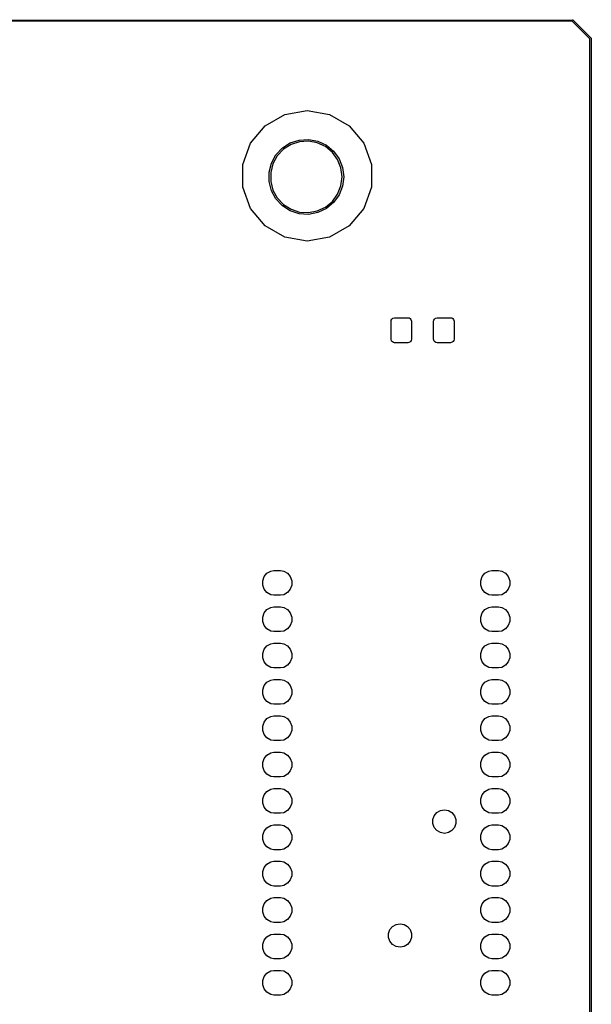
# Model space of a CAD drawing. Extents: x 81 to 161, y -172 to -32.
# Tile 3 of 3: x 121 to 161, y -101 to -32. Entities that reach past the tile are written whole.
import ezdxf

# ---------------------------------------------------------------- set-up
doc = ezdxf.new("R2010")
doc.units = 0
doc.header["$MEASUREMENT"] = 0
doc.layers.add('BLACK', color=7, linetype='CONTINUOUS')

msp = doc.modelspace()

# ---------------------------------------------------------------- linework, layer by layer
at = {"layer": 'BLACK', "linetype": 'CONTINUOUS'}
for p, q in [((82.8062, -31.954), (160.081, -31.8905)), ((160.063, -31.9905), (82.8247, -32.054)), ((161.303, -33.2312), (160.063, -31.9905)), ((160.081, -31.8905), (160.088, -31.8899)), ((160.088, -31.8899), (160.094, -31.8916)), ((160.094, -31.8916), (160.101, -31.8928)), ((160.101, -31.8928), (160.103, -31.8939)), ((160.103, -31.8939), (160.105, -31.8945)), ((160.105, -31.8945), (160.11, -31.8983)), ((160.11, -31.8983), (160.116, -31.9016)), ((160.116, -31.9016), (160.12, -31.9067)), ((160.12, -31.9067), (161.387, -33.1736)), ((161.304, -170.794), (161.303, -33.2312)), ((161.387, -33.1736), (161.392, -33.1779)), ((161.392, -33.1779), (161.396, -33.1836)), ((161.396, -33.1836), (161.4, -33.189)), ((161.4, -33.189), (161.4, -33.1912)), ((161.4, -33.1912), (161.401, -33.1931)), ((161.401, -33.1931), (161.402, -33.1997)), ((161.402, -33.1997), (161.404, -33.2061)), ((161.404, -33.2061), (161.403, -33.2127)), ((161.403, -33.2127), (161.403, -170.813)), ((138.604, -39.2986), (139.979, -38.5052)), ((139.979, -38.5052), (141.541, -38.2296)), ((141.541, -38.2296), (143.104, -38.5052)), ((143.104, -38.5052), (144.479, -39.2986)), ((137.584, -40.5143), (138.604, -39.2986)), ((144.479, -39.2986), (145.499, -40.5143)), ((137.041, -42.0055), (137.584, -40.5143)), ((139.806, -40.8544), (140.361, -40.5021)), ((140.361, -40.5021), (140.987, -40.299)), ((141.009, -40.4168), (140.412, -40.6107)), ((140.987, -40.299), (141.643, -40.2577)), ((141.635, -40.3774), (141.009, -40.4168)), ((142.251, -40.495), (141.635, -40.3774)), ((141.643, -40.2577), (142.288, -40.3809)), ((142.819, -40.7621), (142.251, -40.495)), ((142.288, -40.3809), (142.883, -40.6608)), ((145.499, -40.5143), (146.041, -42.0055)), ((139.356, -41.3336), (139.806, -40.8544)), ((139.883, -40.9468), (139.453, -41.4041)), ((140.412, -40.6107), (139.883, -40.9468)), ((143.302, -41.162), (142.819, -40.7621)), ((142.883, -40.6608), (143.39, -41.0798)), ((143.671, -41.6695), (143.302, -41.162)), ((143.39, -41.0798), (143.776, -41.6117)), ((138.876, -42.5465), (139.04, -41.9097)), ((139.151, -41.9539), (138.995, -42.5615)), ((139.04, -41.9097), (139.356, -41.3336)), ((139.453, -41.4041), (139.151, -41.9539)), ((143.902, -42.2528), (143.671, -41.6695)), ((143.776, -41.6117), (144.018, -42.2229)), ((137.041, -43.5925), (137.041, -42.0055)), ((138.876, -43.2039), (138.876, -42.5465)), ((138.995, -42.5615), (138.995, -43.1888)), ((143.981, -42.8752), (143.902, -42.2528)), ((144.018, -42.2229), (144.101, -42.8752)), ((146.041, -42.0055), (146.041, -43.5925)), ((139.04, -43.8406), (138.876, -43.2039)), ((138.995, -43.1888), (139.151, -43.7965)), ((143.902, -43.4976), (143.981, -42.8752)), ((144.101, -42.8752), (144.018, -43.5274)), ((137.584, -45.0837), (137.041, -43.5925)), ((139.356, -44.4167), (139.04, -43.8406)), ((139.151, -43.7965), (139.453, -44.3462)), ((143.671, -44.0808), (143.902, -43.4976)), ((144.018, -43.5274), (143.776, -44.1386)), ((146.041, -43.5925), (145.499, -45.0837)), ((139.806, -44.896), (139.356, -44.4167)), ((139.453, -44.3462), (139.883, -44.8035)), ((142.819, -44.9882), (143.302, -44.5884)), ((143.39, -44.6705), (142.883, -45.0896)), ((143.302, -44.5884), (143.671, -44.0808)), ((143.776, -44.1386), (143.39, -44.6705)), ((138.604, -46.2994), (137.584, -45.0837)), ((140.361, -45.2482), (139.806, -44.896)), ((139.883, -44.8035), (140.412, -45.1396)), ((140.987, -45.4514), (140.361, -45.2482)), ((140.412, -45.1396), (141.009, -45.3335)), ((141.009, -45.3335), (141.635, -45.3729)), ((141.635, -45.3729), (142.251, -45.2553)), ((142.288, -45.3695), (141.643, -45.4927)), ((142.251, -45.2553), (142.819, -44.9882)), ((142.883, -45.0896), (142.288, -45.3695)), ((145.499, -45.0837), (144.479, -46.2994)), ((141.643, -45.4927), (140.987, -45.4514)), ((139.979, -47.0928), (138.604, -46.2994)), ((144.479, -46.2994), (143.104, -47.0928)), ((141.541, -47.3684), (139.979, -47.0928)), ((143.104, -47.0928), (141.541, -47.3684)), ((147.406, -52.969), (147.421, -52.8835)), ((147.406, -54.219), (147.406, -52.969)), ((147.421, -52.8835), (147.464, -52.8083)), ((147.464, -52.8083), (147.531, -52.7525)), ((147.531, -52.7525), (147.656, -52.719)), ((147.656, -52.719), (148.581, -52.719)), ((148.581, -52.719), (148.667, -52.7341)), ((148.667, -52.7341), (148.742, -52.7775)), ((148.742, -52.7775), (148.798, -52.844)), ((148.798, -52.844), (148.831, -52.969)), ((148.831, -52.969), (148.831, -54.219)), ((150.381, -52.969), (150.396, -52.8835)), ((150.381, -54.219), (150.381, -52.969)), ((150.396, -52.8835), (150.439, -52.8083)), ((150.439, -52.8083), (150.506, -52.7525)), ((150.506, -52.7525), (150.631, -52.719)), ((150.631, -52.719), (151.556, -52.719)), ((151.556, -52.719), (151.642, -52.7341)), ((151.642, -52.7341), (151.717, -52.7775)), ((151.717, -52.7775), (151.773, -52.844)), ((151.773, -52.844), (151.806, -52.969)), ((151.806, -52.969), (151.806, -54.219)), ((147.439, -54.344), (147.406, -54.219)), ((147.495, -54.4105), (147.439, -54.344)), ((148.816, -54.3045), (148.773, -54.3797)), ((148.831, -54.219), (148.816, -54.3045)), ((150.414, -54.344), (150.381, -54.219)), ((150.47, -54.4105), (150.414, -54.344)), ((151.791, -54.3045), (151.748, -54.3797)), ((151.806, -54.219), (151.791, -54.3045)), ((147.57, -54.4539), (147.495, -54.4105)), ((147.656, -54.469), (147.57, -54.4539)), ((148.581, -54.469), (147.656, -54.469)), ((148.706, -54.4355), (148.581, -54.469)), ((148.773, -54.3797), (148.706, -54.4355)), ((150.545, -54.4539), (150.47, -54.4105)), ((150.631, -54.469), (150.545, -54.4539)), ((151.556, -54.469), (150.631, -54.469)), ((151.681, -54.4355), (151.556, -54.469)), ((151.748, -54.3797), (151.681, -54.4355)), ((138.43, -71.0947), (138.534, -70.8085)), ((138.534, -70.8085), (138.73, -70.5752)), ((138.73, -70.5752), (138.994, -70.423)), ((138.994, -70.423), (139.218, -70.3834)), ((139.218, -70.3834), (139.674, -70.3834)), ((139.674, -70.3834), (139.898, -70.423)), ((139.898, -70.423), (140.162, -70.5752)), ((140.162, -70.5752), (140.358, -70.8085)), ((140.358, -70.8085), (140.462, -71.0947)), ((153.67, -71.0947), (153.774, -70.8085)), ((153.774, -70.8085), (153.97, -70.5752)), ((153.97, -70.5752), (154.234, -70.423)), ((154.234, -70.423), (154.458, -70.3834)), ((154.458, -70.3834), (154.914, -70.3834)), ((154.914, -70.3834), (155.138, -70.423)), ((155.138, -70.423), (155.402, -70.5752)), ((155.402, -70.5752), (155.598, -70.8085)), ((155.598, -70.8085), (155.702, -71.0947)), ((138.43, -71.3993), (138.43, -71.0947)), ((138.534, -71.6855), (138.43, -71.3993)), ((140.462, -71.3993), (140.358, -71.6855)), ((140.462, -71.0947), (140.462, -71.3993)), ((153.67, -71.3993), (153.67, -71.0947)), ((153.774, -71.6855), (153.67, -71.3993)), ((155.702, -71.3993), (155.598, -71.6855)), ((155.702, -71.0947), (155.702, -71.3993)), ((138.73, -71.9188), (138.534, -71.6855)), ((138.994, -72.071), (138.73, -71.9188)), ((139.218, -72.1106), (138.994, -72.071)), ((139.674, -72.1106), (139.218, -72.1106)), ((139.898, -72.071), (139.674, -72.1106)), ((140.162, -71.9188), (139.898, -72.071)), ((140.358, -71.6855), (140.162, -71.9188)), ((153.97, -71.9188), (153.774, -71.6855)), ((154.234, -72.071), (153.97, -71.9188)), ((154.458, -72.1106), (154.234, -72.071)), ((154.914, -72.1106), (154.458, -72.1106)), ((155.138, -72.071), (154.914, -72.1106)), ((155.402, -71.9188), (155.138, -72.071)), ((155.598, -71.6855), (155.402, -71.9188)), ((138.994, -72.963), (139.218, -72.9234)), ((139.218, -72.9234), (139.674, -72.9234)), ((139.674, -72.9234), (139.898, -72.963)), ((154.234, -72.963), (154.458, -72.9234)), ((154.458, -72.9234), (154.914, -72.9234)), ((154.914, -72.9234), (155.138, -72.963)), ((138.43, -73.6347), (138.534, -73.3485)), ((138.534, -73.3485), (138.73, -73.1152)), ((138.73, -73.1152), (138.994, -72.963)), ((139.898, -72.963), (140.162, -73.1152)), ((140.162, -73.1152), (140.358, -73.3485)), ((140.358, -73.3485), (140.462, -73.6347)), ((153.67, -73.6347), (153.774, -73.3485)), ((153.774, -73.3485), (153.97, -73.1152)), ((153.97, -73.1152), (154.234, -72.963)), ((155.138, -72.963), (155.402, -73.1152)), ((155.402, -73.1152), (155.598, -73.3485)), ((155.598, -73.3485), (155.702, -73.6347)), ((138.43, -73.9393), (138.43, -73.6347)), ((138.534, -74.2255), (138.43, -73.9393)), ((138.73, -74.4588), (138.534, -74.2255)), ((140.358, -74.2255), (140.162, -74.4588)), ((140.462, -73.9393), (140.358, -74.2255)), ((140.462, -73.6347), (140.462, -73.9393)), ((153.67, -73.9393), (153.67, -73.6347)), ((153.774, -74.2255), (153.67, -73.9393)), ((153.97, -74.4588), (153.774, -74.2255)), ((155.598, -74.2255), (155.402, -74.4588)), ((155.702, -73.9393), (155.598, -74.2255)), ((155.702, -73.6347), (155.702, -73.9393)), ((138.994, -74.611), (138.73, -74.4588)), ((139.218, -74.6506), (138.994, -74.611)), ((139.674, -74.6506), (139.218, -74.6506)), ((139.898, -74.611), (139.674, -74.6506)), ((140.162, -74.4588), (139.898, -74.611)), ((154.234, -74.611), (153.97, -74.4588)), ((154.458, -74.6506), (154.234, -74.611)), ((154.914, -74.6506), (154.458, -74.6506)), ((155.138, -74.611), (154.914, -74.6506)), ((155.402, -74.4588), (155.138, -74.611)), ((138.534, -75.8885), (138.73, -75.6552)), ((138.73, -75.6552), (138.994, -75.503)), ((138.994, -75.503), (139.218, -75.4634)), ((139.218, -75.4634), (139.674, -75.4634)), ((139.674, -75.4634), (139.898, -75.503)), ((139.898, -75.503), (140.162, -75.6552)), ((140.162, -75.6552), (140.358, -75.8885)), ((153.774, -75.8885), (153.97, -75.6552)), ((153.97, -75.6552), (154.234, -75.503)), ((154.234, -75.503), (154.458, -75.4634)), ((154.458, -75.4634), (154.914, -75.4634)), ((154.914, -75.4634), (155.138, -75.503)), ((155.138, -75.503), (155.402, -75.6552)), ((155.402, -75.6552), (155.598, -75.8885)), ((138.43, -76.1747), (138.534, -75.8885)), ((138.43, -76.4793), (138.43, -76.1747)), ((140.358, -75.8885), (140.462, -76.1747)), ((140.462, -76.1747), (140.462, -76.4793)), ((153.67, -76.1747), (153.774, -75.8885)), ((153.67, -76.4793), (153.67, -76.1747)), ((155.598, -75.8885), (155.702, -76.1747)), ((155.702, -76.1747), (155.702, -76.4793)), ((138.534, -76.7655), (138.43, -76.4793)), ((138.73, -76.9988), (138.534, -76.7655)), ((138.994, -77.151), (138.73, -76.9988)), ((140.162, -76.9988), (139.898, -77.151)), ((140.358, -76.7655), (140.162, -76.9988)), ((140.462, -76.4793), (140.358, -76.7655)), ((153.774, -76.7655), (153.67, -76.4793)), ((153.97, -76.9988), (153.774, -76.7655)), ((154.234, -77.151), (153.97, -76.9988)), ((155.402, -76.9988), (155.138, -77.151)), ((155.598, -76.7655), (155.402, -76.9988)), ((155.702, -76.4793), (155.598, -76.7655)), ((139.218, -77.1906), (138.994, -77.151)), ((139.674, -77.1906), (139.218, -77.1906)), ((139.898, -77.151), (139.674, -77.1906)), ((154.458, -77.1906), (154.234, -77.151)), ((154.914, -77.1906), (154.458, -77.1906)), ((155.138, -77.151), (154.914, -77.1906)), ((138.43, -78.7147), (138.534, -78.4285)), ((138.534, -78.4285), (138.73, -78.1952)), ((138.73, -78.1952), (138.994, -78.043)), ((138.994, -78.043), (139.218, -78.0034)), ((139.218, -78.0034), (139.674, -78.0034)), ((139.674, -78.0034), (139.898, -78.043)), ((139.898, -78.043), (140.162, -78.1952)), ((140.162, -78.1952), (140.358, -78.4285)), ((140.358, -78.4285), (140.462, -78.7147)), ((153.67, -78.7147), (153.774, -78.4285)), ((153.774, -78.4285), (153.97, -78.1952)), ((153.97, -78.1952), (154.234, -78.043)), ((154.234, -78.043), (154.458, -78.0034)), ((154.458, -78.0034), (154.914, -78.0034)), ((154.914, -78.0034), (155.138, -78.043)), ((155.138, -78.043), (155.402, -78.1952)), ((155.402, -78.1952), (155.598, -78.4285)), ((155.598, -78.4285), (155.702, -78.7147)), ((138.43, -79.0193), (138.43, -78.7147)), ((138.534, -79.3055), (138.43, -79.0193)), ((140.462, -79.0193), (140.358, -79.3055)), ((140.462, -78.7147), (140.462, -79.0193)), ((153.67, -79.0193), (153.67, -78.7147)), ((153.774, -79.3055), (153.67, -79.0193)), ((155.702, -79.0193), (155.598, -79.3055)), ((155.702, -78.7147), (155.702, -79.0193)), ((138.73, -79.5388), (138.534, -79.3055)), ((138.994, -79.691), (138.73, -79.5388)), ((139.218, -79.7306), (138.994, -79.691)), ((139.674, -79.7306), (139.218, -79.7306)), ((139.898, -79.691), (139.674, -79.7306)), ((140.162, -79.5388), (139.898, -79.691)), ((140.358, -79.3055), (140.162, -79.5388)), ((153.97, -79.5388), (153.774, -79.3055)), ((154.234, -79.691), (153.97, -79.5388)), ((154.458, -79.7306), (154.234, -79.691)), ((154.914, -79.7306), (154.458, -79.7306)), ((155.138, -79.691), (154.914, -79.7306)), ((155.402, -79.5388), (155.138, -79.691)), ((155.598, -79.3055), (155.402, -79.5388)), ((138.43, -81.2547), (138.534, -80.9685)), ((138.534, -80.9685), (138.73, -80.7352)), ((138.73, -80.7352), (138.994, -80.583)), ((138.994, -80.583), (139.218, -80.5434)), ((139.218, -80.5434), (139.674, -80.5434)), ((139.674, -80.5434), (139.898, -80.583)), ((139.898, -80.583), (140.162, -80.7352)), ((140.162, -80.7352), (140.358, -80.9685)), ((140.358, -80.9685), (140.462, -81.2547)), ((153.67, -81.2547), (153.774, -80.9685)), ((153.774, -80.9685), (153.97, -80.7352)), ((153.97, -80.7352), (154.234, -80.583)), ((154.234, -80.583), (154.458, -80.5434)), ((154.458, -80.5434), (154.914, -80.5434)), ((154.914, -80.5434), (155.138, -80.583)), ((155.138, -80.583), (155.402, -80.7352)), ((155.402, -80.7352), (155.598, -80.9685)), ((155.598, -80.9685), (155.702, -81.2547)), ((138.43, -81.5593), (138.43, -81.2547)), ((138.534, -81.8455), (138.43, -81.5593)), ((138.73, -82.0788), (138.534, -81.8455)), ((140.358, -81.8455), (140.162, -82.0788)), ((140.462, -81.5593), (140.358, -81.8455)), ((140.462, -81.2547), (140.462, -81.5593)), ((153.67, -81.5593), (153.67, -81.2547)), ((153.774, -81.8455), (153.67, -81.5593)), ((153.97, -82.0788), (153.774, -81.8455)), ((155.598, -81.8455), (155.402, -82.0788)), ((155.702, -81.5593), (155.598, -81.8455)), ((155.702, -81.2547), (155.702, -81.5593)), ((138.994, -82.231), (138.73, -82.0788)), ((139.218, -82.2706), (138.994, -82.231)), ((139.674, -82.2706), (139.218, -82.2706)), ((139.898, -82.231), (139.674, -82.2706)), ((140.162, -82.0788), (139.898, -82.231)), ((154.234, -82.231), (153.97, -82.0788)), ((154.458, -82.2706), (154.234, -82.231)), ((154.914, -82.2706), (154.458, -82.2706)), ((155.138, -82.231), (154.914, -82.2706)), ((155.402, -82.0788), (155.138, -82.231)), ((138.73, -83.2752), (138.994, -83.123)), ((138.994, -83.123), (139.218, -83.0834)), ((139.218, -83.0834), (139.674, -83.0834)), ((139.674, -83.0834), (139.898, -83.123)), ((139.898, -83.123), (140.162, -83.2752)), ((153.97, -83.2752), (154.234, -83.123)), ((154.234, -83.123), (154.458, -83.0834)), ((154.458, -83.0834), (154.914, -83.0834)), ((154.914, -83.0834), (155.138, -83.123)), ((155.138, -83.123), (155.402, -83.2752)), ((138.43, -83.7947), (138.534, -83.5085)), ((138.43, -84.0993), (138.43, -83.7947)), ((138.534, -83.5085), (138.73, -83.2752)), ((140.162, -83.2752), (140.358, -83.5085)), ((140.358, -83.5085), (140.462, -83.7947)), ((140.462, -83.7947), (140.462, -84.0993)), ((153.67, -83.7947), (153.774, -83.5085)), ((153.67, -84.0993), (153.67, -83.7947)), ((153.774, -83.5085), (153.97, -83.2752)), ((155.402, -83.2752), (155.598, -83.5085)), ((155.598, -83.5085), (155.702, -83.7947)), ((155.702, -83.7947), (155.702, -84.0993)), ((138.534, -84.3855), (138.43, -84.0993)), ((138.73, -84.6188), (138.534, -84.3855)), ((138.994, -84.771), (138.73, -84.6188)), ((140.162, -84.6188), (139.898, -84.771)), ((140.358, -84.3855), (140.162, -84.6188)), ((140.462, -84.0993), (140.358, -84.3855)), ((153.774, -84.3855), (153.67, -84.0993)), ((153.97, -84.6188), (153.774, -84.3855)), ((154.234, -84.771), (153.97, -84.6188)), ((155.402, -84.6188), (155.138, -84.771)), ((155.598, -84.3855), (155.402, -84.6188)), ((155.702, -84.0993), (155.598, -84.3855)), ((139.218, -84.8106), (138.994, -84.771)), ((139.674, -84.8106), (139.218, -84.8106)), ((139.898, -84.771), (139.674, -84.8106)), ((154.458, -84.8106), (154.234, -84.771)), ((154.914, -84.8106), (154.458, -84.8106)), ((155.138, -84.771), (154.914, -84.8106)), ((138.534, -86.0485), (138.73, -85.8152)), ((138.73, -85.8152), (138.994, -85.663)), ((138.994, -85.663), (139.218, -85.6234)), ((139.218, -85.6234), (139.674, -85.6234)), ((139.674, -85.6234), (139.898, -85.663)), ((139.898, -85.663), (140.162, -85.8152)), ((140.162, -85.8152), (140.358, -86.0485)), ((153.774, -86.0485), (153.97, -85.8152)), ((153.97, -85.8152), (154.234, -85.663)), ((154.234, -85.663), (154.458, -85.6234)), ((154.458, -85.6234), (154.914, -85.6234)), ((154.914, -85.6234), (155.138, -85.663)), ((155.138, -85.663), (155.402, -85.8152)), ((155.402, -85.8152), (155.598, -86.0485)), ((138.43, -86.3347), (138.534, -86.0485)), ((138.43, -86.6393), (138.43, -86.3347)), ((138.534, -86.9255), (138.43, -86.6393)), ((140.358, -86.0485), (140.462, -86.3347)), ((140.462, -86.6393), (140.358, -86.9255)), ((140.462, -86.3347), (140.462, -86.6393)), ((153.67, -86.3347), (153.774, -86.0485)), ((153.67, -86.6393), (153.67, -86.3347)), ((153.774, -86.9255), (153.67, -86.6393)), ((155.598, -86.0485), (155.702, -86.3347)), ((155.702, -86.6393), (155.598, -86.9255)), ((155.702, -86.3347), (155.702, -86.6393)), ((138.73, -87.1588), (138.534, -86.9255)), ((138.994, -87.311), (138.73, -87.1588)), ((139.218, -87.3506), (138.994, -87.311)), ((139.674, -87.3506), (139.218, -87.3506)), ((139.898, -87.311), (139.674, -87.3506)), ((140.162, -87.1588), (139.898, -87.311)), ((140.358, -86.9255), (140.162, -87.1588)), ((150.42, -87.52), (150.603, -87.3018)), ((150.603, -87.3018), (150.85, -87.1595)), ((150.85, -87.1595), (151.13, -87.11)), ((151.13, -87.11), (151.41, -87.1595)), ((151.41, -87.1595), (151.657, -87.3018)), ((151.657, -87.3018), (151.84, -87.52)), ((153.97, -87.1588), (153.774, -86.9255)), ((154.234, -87.311), (153.97, -87.1588)), ((154.458, -87.3506), (154.234, -87.311)), ((154.914, -87.3506), (154.458, -87.3506)), ((155.138, -87.311), (154.914, -87.3506)), ((155.402, -87.1588), (155.138, -87.311)), ((155.598, -86.9255), (155.402, -87.1588)), ((150.322, -87.7876), (150.42, -87.52)), ((150.322, -88.0724), (150.322, -87.7876)), ((150.42, -88.34), (150.322, -88.0724)), ((151.84, -87.52), (151.938, -87.7876)), ((151.938, -88.0724), (151.84, -88.34)), ((151.938, -87.7876), (151.938, -88.0724)), ((138.43, -88.8747), (138.534, -88.5885)), ((138.534, -88.5885), (138.73, -88.3552)), ((138.73, -88.3552), (138.994, -88.203)), ((138.994, -88.203), (139.218, -88.1634)), ((139.218, -88.1634), (139.674, -88.1634)), ((139.674, -88.1634), (139.898, -88.203)), ((139.898, -88.203), (140.162, -88.3552)), ((140.162, -88.3552), (140.358, -88.5885)), ((140.358, -88.5885), (140.462, -88.8747)), ((150.603, -88.5582), (150.42, -88.34)), ((150.85, -88.7005), (150.603, -88.5582)), ((151.13, -88.75), (150.85, -88.7005)), ((151.41, -88.7005), (151.13, -88.75)), ((151.657, -88.5582), (151.41, -88.7005)), ((151.84, -88.34), (151.657, -88.5582)), ((153.67, -88.8747), (153.774, -88.5885)), ((153.774, -88.5885), (153.97, -88.3552)), ((153.97, -88.3552), (154.234, -88.203)), ((154.234, -88.203), (154.458, -88.1634)), ((154.458, -88.1634), (154.914, -88.1634)), ((154.914, -88.1634), (155.138, -88.203)), ((155.138, -88.203), (155.402, -88.3552)), ((155.402, -88.3552), (155.598, -88.5885)), ((155.598, -88.5885), (155.702, -88.8747)), ((138.43, -89.1793), (138.43, -88.8747)), ((138.534, -89.4655), (138.43, -89.1793)), ((140.462, -89.1793), (140.358, -89.4655)), ((140.462, -88.8747), (140.462, -89.1793)), ((153.67, -89.1793), (153.67, -88.8747)), ((153.774, -89.4655), (153.67, -89.1793)), ((155.702, -89.1793), (155.598, -89.4655)), ((155.702, -88.8747), (155.702, -89.1793)), ((138.73, -89.6988), (138.534, -89.4655)), ((138.994, -89.851), (138.73, -89.6988)), ((139.218, -89.8906), (138.994, -89.851)), ((139.674, -89.8906), (139.218, -89.8906)), ((139.898, -89.851), (139.674, -89.8906)), ((140.162, -89.6988), (139.898, -89.851)), ((140.358, -89.4655), (140.162, -89.6988)), ((153.97, -89.6988), (153.774, -89.4655)), ((154.234, -89.851), (153.97, -89.6988)), ((154.458, -89.8906), (154.234, -89.851)), ((154.914, -89.8906), (154.458, -89.8906)), ((155.138, -89.851), (154.914, -89.8906)), ((155.402, -89.6988), (155.138, -89.851)), ((155.598, -89.4655), (155.402, -89.6988)), ((138.73, -90.8952), (138.994, -90.743)), ((138.994, -90.743), (139.218, -90.7034)), ((139.218, -90.7034), (139.674, -90.7034)), ((139.674, -90.7034), (139.898, -90.743)), ((139.898, -90.743), (140.162, -90.8952)), ((153.97, -90.8952), (154.234, -90.743)), ((154.234, -90.743), (154.458, -90.7034)), ((154.458, -90.7034), (154.914, -90.7034)), ((154.914, -90.7034), (155.138, -90.743)), ((155.138, -90.743), (155.402, -90.8952)), ((138.43, -91.4147), (138.534, -91.1285)), ((138.43, -91.7193), (138.43, -91.4147)), ((138.534, -91.1285), (138.73, -90.8952)), ((140.162, -90.8952), (140.358, -91.1285)), ((140.358, -91.1285), (140.462, -91.4147)), ((140.462, -91.4147), (140.462, -91.7193)), ((153.67, -91.4147), (153.774, -91.1285)), ((153.67, -91.7193), (153.67, -91.4147)), ((153.774, -91.1285), (153.97, -90.8952)), ((155.402, -90.8952), (155.598, -91.1285)), ((155.598, -91.1285), (155.702, -91.4147)), ((155.702, -91.4147), (155.702, -91.7193)), ((138.534, -92.0055), (138.43, -91.7193)), ((138.73, -92.2388), (138.534, -92.0055)), ((140.358, -92.0055), (140.162, -92.2388)), ((140.462, -91.7193), (140.358, -92.0055)), ((153.774, -92.0055), (153.67, -91.7193)), ((153.97, -92.2388), (153.774, -92.0055)), ((155.598, -92.0055), (155.402, -92.2388)), ((155.702, -91.7193), (155.598, -92.0055)), ((138.994, -92.391), (138.73, -92.2388)), ((139.218, -92.4306), (138.994, -92.391)), ((139.674, -92.4306), (139.218, -92.4306)), ((139.898, -92.391), (139.674, -92.4306)), ((140.162, -92.2388), (139.898, -92.391)), ((154.234, -92.391), (153.97, -92.2388)), ((154.458, -92.4306), (154.234, -92.391)), ((154.914, -92.4306), (154.458, -92.4306)), ((155.138, -92.391), (154.914, -92.4306)), ((155.402, -92.2388), (155.138, -92.391)), ((138.534, -93.6685), (138.73, -93.4352)), ((138.73, -93.4352), (138.994, -93.283)), ((138.994, -93.283), (139.218, -93.2434)), ((139.218, -93.2434), (139.674, -93.2434)), ((139.674, -93.2434), (139.898, -93.283)), ((139.898, -93.283), (140.162, -93.4352)), ((140.162, -93.4352), (140.358, -93.6685)), ((153.774, -93.6685), (153.97, -93.4352)), ((153.97, -93.4352), (154.234, -93.283)), ((154.234, -93.283), (154.458, -93.2434)), ((154.458, -93.2434), (154.914, -93.2434)), ((154.914, -93.2434), (155.138, -93.283)), ((155.138, -93.283), (155.402, -93.4352)), ((155.402, -93.4352), (155.598, -93.6685)), ((138.43, -93.9547), (138.534, -93.6685)), ((138.43, -94.2593), (138.43, -93.9547)), ((138.534, -94.5455), (138.43, -94.2593)), ((140.358, -93.6685), (140.462, -93.9547)), ((140.462, -94.2593), (140.358, -94.5455)), ((140.462, -93.9547), (140.462, -94.2593)), ((153.67, -93.9547), (153.774, -93.6685)), ((153.67, -94.2593), (153.67, -93.9547)), ((153.774, -94.5455), (153.67, -94.2593)), ((155.598, -93.6685), (155.702, -93.9547)), ((155.702, -94.2593), (155.598, -94.5455)), ((155.702, -93.9547), (155.702, -94.2593)), ((138.73, -94.7788), (138.534, -94.5455)), ((138.994, -94.931), (138.73, -94.7788)), ((139.218, -94.9706), (138.994, -94.931)), ((139.898, -94.931), (139.674, -94.9706)), ((140.162, -94.7788), (139.898, -94.931)), ((140.358, -94.5455), (140.162, -94.7788)), ((153.97, -94.7788), (153.774, -94.5455)), ((154.234, -94.931), (153.97, -94.7788)), ((154.458, -94.9706), (154.234, -94.931)), ((155.138, -94.931), (154.914, -94.9706)), ((155.402, -94.7788), (155.138, -94.931)), ((155.598, -94.5455), (155.402, -94.7788)), ((139.674, -94.9706), (139.218, -94.9706)), ((147.228, -95.7426), (147.326, -95.475)), ((147.326, -95.475), (147.509, -95.2568)), ((147.509, -95.2568), (147.756, -95.1145)), ((147.756, -95.1145), (148.036, -95.065)), ((148.036, -95.065), (148.316, -95.1145)), ((148.316, -95.1145), (148.563, -95.2568)), ((148.563, -95.2568), (148.746, -95.475)), ((148.746, -95.475), (148.844, -95.7426)), ((154.914, -94.9706), (154.458, -94.9706)), ((138.43, -96.4947), (138.534, -96.2085)), ((138.534, -96.2085), (138.73, -95.9752)), ((138.73, -95.9752), (138.994, -95.823)), ((138.994, -95.823), (139.218, -95.7834)), ((139.218, -95.7834), (139.674, -95.7834)), ((139.674, -95.7834), (139.898, -95.823)), ((139.898, -95.823), (140.162, -95.9752)), ((140.162, -95.9752), (140.358, -96.2085)), ((140.358, -96.2085), (140.462, -96.4947)), ((147.228, -96.0274), (147.228, -95.7426)), ((147.326, -96.295), (147.228, -96.0274)), ((147.509, -96.5132), (147.326, -96.295)), ((148.746, -96.295), (148.563, -96.5132)), ((148.844, -96.0274), (148.746, -96.295)), ((148.844, -95.7426), (148.844, -96.0274)), ((153.67, -96.4947), (153.774, -96.2085)), ((153.774, -96.2085), (153.97, -95.9752)), ((153.97, -95.9752), (154.234, -95.823)), ((154.234, -95.823), (154.458, -95.7834)), ((154.458, -95.7834), (154.914, -95.7834)), ((154.914, -95.7834), (155.138, -95.823)), ((155.138, -95.823), (155.402, -95.9752)), ((155.402, -95.9752), (155.598, -96.2085)), ((155.598, -96.2085), (155.702, -96.4947)), ((138.43, -96.7993), (138.43, -96.4947)), ((138.534, -97.0855), (138.43, -96.7993)), ((140.462, -96.7993), (140.358, -97.0855)), ((140.462, -96.4947), (140.462, -96.7993)), ((147.756, -96.6555), (147.509, -96.5132)), ((148.036, -96.705), (147.756, -96.6555)), ((148.316, -96.6555), (148.036, -96.705)), ((148.563, -96.5132), (148.316, -96.6555)), ((153.67, -96.7993), (153.67, -96.4947)), ((153.774, -97.0855), (153.67, -96.7993)), ((155.702, -96.7993), (155.598, -97.0855)), ((155.702, -96.4947), (155.702, -96.7993)), ((138.73, -97.3188), (138.534, -97.0855)), ((138.994, -97.471), (138.73, -97.3188)), ((139.218, -97.5106), (138.994, -97.471)), ((139.674, -97.5106), (139.218, -97.5106)), ((139.898, -97.471), (139.674, -97.5106)), ((140.162, -97.3188), (139.898, -97.471)), ((140.358, -97.0855), (140.162, -97.3188)), ((153.97, -97.3188), (153.774, -97.0855)), ((154.234, -97.471), (153.97, -97.3188)), ((154.458, -97.5106), (154.234, -97.471)), ((154.914, -97.5106), (154.458, -97.5106)), ((155.138, -97.471), (154.914, -97.5106)), ((155.402, -97.3188), (155.138, -97.471)), ((155.598, -97.0855), (155.402, -97.3188)), ((138.73, -98.5152), (138.994, -98.363)), ((138.994, -98.363), (139.218, -98.3234)), ((139.218, -98.3234), (139.674, -98.3234)), ((139.674, -98.3234), (139.898, -98.363)), ((139.898, -98.363), (140.162, -98.5152)), ((153.97, -98.5152), (154.234, -98.363)), ((154.234, -98.363), (154.458, -98.3234)), ((154.458, -98.3234), (154.914, -98.3234)), ((154.914, -98.3234), (155.138, -98.363)), ((155.138, -98.363), (155.402, -98.5152)), ((138.43, -99.0347), (138.534, -98.7485)), ((138.43, -99.3393), (138.43, -99.0347)), ((138.534, -98.7485), (138.73, -98.5152)), ((140.162, -98.5152), (140.358, -98.7485)), ((140.358, -98.7485), (140.462, -99.0347)), ((140.462, -99.0347), (140.462, -99.3393)), ((153.67, -99.0347), (153.774, -98.7485)), ((153.67, -99.3393), (153.67, -99.0347)), ((153.774, -98.7485), (153.97, -98.5152)), ((155.402, -98.5152), (155.598, -98.7485)), ((155.598, -98.7485), (155.702, -99.0347)), ((155.702, -99.0347), (155.702, -99.3393)), ((138.534, -99.6255), (138.43, -99.3393)), ((138.73, -99.8588), (138.534, -99.6255)), ((140.358, -99.6255), (140.162, -99.8588)), ((140.462, -99.3393), (140.358, -99.6255)), ((153.774, -99.6255), (153.67, -99.3393)), ((153.97, -99.8588), (153.774, -99.6255)), ((155.598, -99.6255), (155.402, -99.8588)), ((155.702, -99.3393), (155.598, -99.6255)), ((138.994, -100.011), (138.73, -99.8588)), ((139.218, -100.051), (138.994, -100.011)), ((139.674, -100.051), (139.218, -100.051)), ((139.898, -100.011), (139.674, -100.051)), ((140.162, -99.8588), (139.898, -100.011)), ((154.234, -100.011), (153.97, -99.8588)), ((154.458, -100.051), (154.234, -100.011)), ((154.914, -100.051), (154.458, -100.051)), ((155.138, -100.011), (154.914, -100.051)), ((155.402, -99.8588), (155.138, -100.011))]:
    msp.add_line(p, q, dxfattribs=at)

doc.saveas('drawing.dxf')
